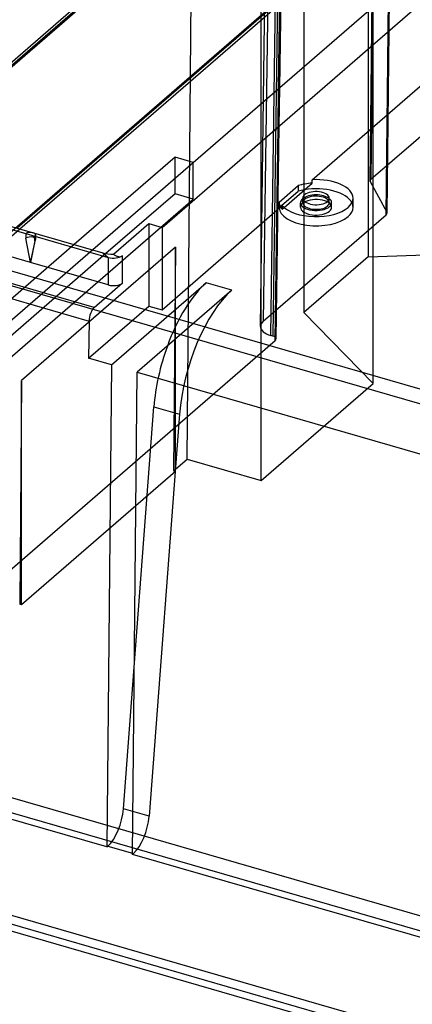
# Model space of a CAD drawing. Header units: millimetres. Extents: x -159 to 301, y 59 to 367.
# Tile 4 of 16: x -86 to -48, y 174 to 267. Entities that reach past the tile are written whole.
import ezdxf

# ---------------------------------------------------------------- set-up
doc = ezdxf.new("R2010")
doc.units = ezdxf.units.MM
doc.layers.add('MAIN-1', color=7, linetype='Continuous')
doc.layers.add('MAIN-2', color=7, linetype='Continuous')

msp = doc.modelspace()

# ---------------------------------------------------------------- linework, layer by layer
at = {"layer": 'MAIN-1'}
for p, q in [((-30.962, 294.67), (-85.814, 247.167)), ((-85.547, 247.09), (-30.695, 294.593)), ((-50.706, 265.759), (-50.667, 269.377)), ((-50.587, 269.445), (-50.626, 265.828)), ((-57.896, 251.738), (-40.835, 266.513)), ((-58.672, 262.444), (-58.672, 258.86)), ((-61.117, 256.743), (-61.067, 260.37)), ((-60.987, 260.439), (-61.037, 256.812)), ((-111.835, 254.39), (-84.989, 246.64)), ((-70.87, 253.88), (-80.42, 245.61)), ((-69.138, 253.38), (-70.87, 253.88)), ((-70.87, 250.416), (-70.87, 253.88)), ((-78.507, 239.655), (-120.422, 251.755)), ((-84.556, 243.917), (-112.268, 251.917)), ((-57.896, 251.414), (-57.896, 251.738)), ((-121.788, 250.716), (-79.007, 238.368)), ((-60.547, 249.118), (-57.896, 251.414)), ((-70.87, 250.416), (-77.407, 244.755)), ((-69.138, 249.916), (-70.87, 250.416)), ((-58.772, 249.565), (-58.772, 249.998)), ((-56.272, 249.565), (-56.272, 249.998)), ((-72.1, 239.437), (-60.723, 249.29)), ((-58.997, 249.132), (-58.997, 249.565)), ((-56.047, 249.132), (-56.047, 249.565)), ((-73.344, 247.59), (-73.344, 239.796)), ((-72.1, 247.231), (-72.1, 239.437)), ((-84.989, 246.64), (-84.123, 246.39)), ((-84.989, 246.64), (-84.989, 246.207)), ((-84.556, 243.917), (-84.989, 246.207)), ((-84.123, 245.957), (-84.556, 243.917)), ((-84.123, 245.957), (-84.123, 246.39)), ((-84.123, 246.39), (-77.194, 244.39)), ((-77.695, 244.823), (-77.194, 244.39)), ((-77.194, 244.39), (-77.194, 241.792)), ((-76.694, 244.689), (-76.617, 244.642)), ((-76.617, 244.642), (-76.548, 244.602)), ((-76.548, 244.602), (-76.486, 244.568)), ((-76.486, 244.568), (-76.429, 244.54)), ((-76.429, 244.54), (-76.377, 244.518)), ((-76.377, 244.518), (-76.328, 244.499)), ((-76.328, 244.499), (-76.262, 244.478)), ((-76.262, 244.478), (-76.202, 244.465)), ((-76.202, 244.465), (-76.147, 244.458)), ((-76.147, 244.458), (-76.096, 244.458)), ((-76.096, 244.458), (-76.048, 244.463)), ((-76.048, 244.463), (-76.002, 244.473)), ((-76.002, 244.473), (-75.958, 244.489)), ((-75.958, 244.489), (-75.916, 244.51)), ((-75.916, 244.51), (-75.874, 244.537)), ((-75.878, 244.534), (-75.874, 244.537)), ((-75.874, 244.537), (-75.867, 244.542)), ((-75.867, 244.542), (-75.859, 244.548)), ((-75.859, 244.548), (-75.851, 244.554)), ((-75.851, 244.554), (-75.844, 244.56)), ((-75.844, 244.56), (-75.836, 244.567)), ((-75.836, 244.567), (-75.828, 244.573)), ((-75.828, 241.975), (-75.828, 244.573)), ((-77.194, 241.792), (-84.556, 243.917)), ((-78.507, 239.655), (-75.828, 241.975)), ((-76.877, 234.237), (-67.913, 241.999)), ((-65.488, 241.299), (-74.452, 233.537)), ((-65.488, 241.299), (-67.913, 241.999)), ((-79.042, 234.862), (-73.344, 239.796)), ((-73.344, 239.796), (-72.1, 239.437)), ((-79.007, 238.368), (-79.042, 234.862)), ((-76.877, 234.237), (-79.042, 234.862)), ((-76.877, 234.237), (-77.332, 188.636)), ((-74.907, 187.936), (-74.452, 233.537)), ((-74.452, 233.537), (-42.236, 224.237)), ((-75.746, 192.246), (-74.73, 205.648)), ((-74.867, 191.992), (-75.746, 192.246)), ((-77.332, 188.636), (-87.291, 191.511)), ((-77.332, 188.636), (-77.232, 188.723)), ((-77.232, 188.723), (-74.906, 188.051)), ((-41.554, 178.308), (-74.907, 187.936)), ((83.678, 131.575), (-96.455, 183.575))]:
    msp.add_line(p, q, dxfattribs=at)
for centre, major_axis, ratio, start_param, end_param in [((-57.522, 249.998), (-3.5, 0), 0.5, 3.141593, 4.819222), ((-57.522, 249.132), (3.5, 0), 0.5, 0.250042, 1.886833), ((-57.522, 249.998), (-1.25, 0), 0.5, 3.141498, 5.759587), ((-57.522, 249.565), (1.475, 0), 0.5, 2.617994, 3.141499), ((-57.522, 249.565), (1.475, 0), 0.5, 2.581973, 2.617994), ((-57.522, 249.998), (-1.25, 0), 0.5, -0.523599, -0.000093), ((-57.522, 249.998), (-1.25, 0), 0.5, -0.000093, 2.617994), ((-57.522, 249.998), (-1.25, 0), 0.5, 2.617994, 3.141498), ((-57.522, 249.565), (1.475, 0), 0.5, -0.000094, 0.559621), ((-57.522, 249.998), (-3.5, 0), 0.5, 2.617994, 3.141593), ((-57.522, 249.998), (-3.5, 0), 0.5, 0.416766, 2.617994), ((-57.522, 249.565), (1.475, 0), 0.5, 3.141499, 5.759586), ((-57.522, 249.132), (-1.475, 0), 0.5, -0.000094, 2.617994), ((-57.522, 249.565), (-1.25, 0), 0.5, -0.000094, 2.617994), ((-57.522, 249.565), (-1.25, 0), 0.5, 2.617994, 3.1415), ((-57.522, 249.565), (1.475, 0), 0.5, -0.523599, -0.000094), ((-57.522, 249.132), (-1.475, 0), 0.5, 2.617994, 3.141499), ((-84.556, 246.082), (0.5, 0), 0.5, 1.047197, 2.617993), ((-84.556, 246.082), (0.5, 0), 0.5, 0.523598, 1.047197), ((-76.694, 244.823), (1, 0), 0.5, -2.094395, -1.309053), ((-76.694, 244.823), (1, 0), 0.5, -1.309053, -0.615494), ((-76.694, 242.225), (-1, 0), 0.5, 1.047198, 2.617994), ((-67.913, 233.339), (2.773, 9.608), 0.433013, 0.588003, 1.41555), ((-78.507, 238.789), (-0.277, -0.961), 0.433013, -2.55359, -0.995867), ((-77.232, 191.321), (-0.832, -2.882), 0.433013, 0.588003, 2.019172)]:
    msp.add_ellipse(centre, major_axis=major_axis, ratio=ratio, start_param=start_param, end_param=end_param, dxfattribs=at)
at = {"layer": 'MAIN-2'}
for p, q in [((-132.969, 206.479), (-3.917, 318.24)), ((-51.804, 307.551), (-52.409, 251.641)), ((-52.388, 251.561), (-51.783, 307.471)), ((-51.724, 307.699), (-52.328, 251.789)), ((-50.228, 304.57), (-50.833, 248.66)), ((-72.1, 247.231), (-15.547, 296.208)), ((-52.589, 296.598), (-52.589, 244.463)), ((-61.749, 294.417), (-62.519, 238.364)), ((-62.787, 237.871), (-62.017, 293.925)), ((-61.787, 236.998), (-61.017, 293.05)), ((-60.844, 293.001), (-61.614, 236.948)), ((-61.067, 260.37), (-60.624, 292.591)), ((-60.544, 292.74), (-60.987, 260.439)), ((-58.672, 291.33), (-58.672, 262.444)), ((-69.138, 253.38), (-29.038, 288.108)), ((-52.115, 232.474), (-52.115, 284.608)), ((-88.718, 260.807), (-69.186, 277.722)), ((-69.275, 277.325), (-88.845, 260.377)), ((-88.323, 260.692), (-68.909, 277.505)), ((-69.73, 225.319), (-69.275, 277.325)), ((-52.328, 251.789), (-23.103, 277.099)), ((-62.715, 223.294), (-62.715, 275.429)), ((-50.893, 248.432), (-50.706, 265.759)), ((-50.626, 265.828), (-50.813, 248.58)), ((-58.672, 258.86), (-58.672, 239.195)), ((-120.129, 257.073), (-77.695, 244.823)), ((-61.394, 236.538), (-61.117, 256.743)), ((-61.037, 256.812), (-61.314, 236.686)), ((-129.92, 255.692), (133.512, 179.646)), ((133.012, 178.362), (-130.42, 254.408)), ((-126.507, 203.697), (-69.138, 253.38)), ((-69.138, 249.916), (-69.138, 253.38)), ((-52.388, 251.561), (-50.833, 248.66)), ((-61.022, 249.63), (-59.219, 251.191)), ((-61.022, 249.102), (-59.219, 250.663)), ((-59.219, 251.191), (-59.219, 250.663)), ((-126.506, 200.233), (-69.138, 249.916)), ((-61.022, 249.102), (-61.022, 249.63)), ((-54.022, 249.132), (-54.022, 249.998)), ((-60.723, 249.29), (-60.723, 248.966)), ((-60.723, 248.966), (-60.547, 249.118)), ((-62.519, 238.364), (-50.893, 248.432)), ((-126.479, 211.641), (-85.547, 247.09)), ((-76.694, 244.689), (-73.344, 247.59)), ((-73.344, 247.59), (-72.1, 247.231)), ((-84.556, 243.917), (-84.059, 246.053)), ((-84.056, 246.515), (-84.056, 246.082)), ((-80.42, 245.61), (-86.92, 239.981)), ((-70.832, 245.368), (-85.382, 232.767)), ((-70.832, 245.368), (-71.017, 224.204)), ((-70.832, 224.15), (-70.832, 245.368)), ((-52.589, 244.463), (-35.262, 245.069)), ((-77.407, 244.755), (-86.92, 236.516)), ((-52.589, 244.463), (-58.672, 239.195)), ((-52.115, 232.474), (-58.672, 239.195)), ((-92.088, 209.956), (-61.394, 236.538)), ((-61.614, 236.948), (-61.787, 236.998)), ((-85.382, 232.767), (-85.567, 211.603)), ((-85.382, 211.55), (-85.382, 232.767)), ((-62.715, 223.294), (-52.115, 232.474)), ((-74.73, 205.648), (-72.865, 230.256)), ((-72.865, 230.256), (-70.44, 229.556)), ((-70.44, 229.556), (-73.322, 191.546)), ((-71.017, 224.204), (-69.73, 225.319)), ((-69.73, 225.319), (-62.715, 223.294)), ((-70.832, 224.15), (-85.382, 211.55)), ((-71.017, 224.204), (-70.832, 224.15)), ((-85.382, 211.55), (-85.567, 211.603)), ((-131.737, 206.397), (133.365, 129.868)), ((132.865, 128.585), (-132.237, 205.113)), ((-157.408, 202.688), (141.26, 116.47)), ((140.96, 115.695), (-157.708, 201.912)), ((-73.322, 191.546), (-74.867, 191.992)), ((-74.907, 187.936), (-74.807, 188.023)), ((-74.906, 188.051), (-74.807, 188.023))]:
    msp.add_line(p, q, dxfattribs=at)
for centre, major_axis, ratio, start_param, end_param in [((-51.809, 251.639), (-0.6, 0), 0.499978, -0.523576, -0.005353), ((-51.809, 251.639), (-0.6, 0), 0.499978, -0.005353, 0.26179), ((-57.522, 249.706), (3.5, 0.06), 0.49233, 1.669121, 2.068387), ((-57.522, 249.132), (3.5, 0), 0.5, 1.886833, 2.076894), ((-57.522, 249.706), (3.5, 0.06), 0.49233, -3.132599, -2.733334), ((-57.522, 249.132), (-1.475, 0), 0.5, 3.141499, 5.759587), ((-57.522, 249.565), (1.475, 0), 0.5, 0.559621, 2.581973), ((-57.522, 249.565), (-1.25, 0), 0.5, -0.523599, -0.000094), ((-57.522, 249.565), (-1.25, 0), 0.5, 3.1415, 5.759587), ((-57.522, 249.132), (3.5, 0), 0.5, -3.124092, -0.523599), ((-57.522, 249.132), (-1.475, 0), 0.5, -0.523599, -0.000094), ((-57.522, 249.132), (3.5, 0), 0.5, -0.523599, 0.000001), ((-57.522, 249.132), (3.5, 0), 0.5, 0.000001, 0.250042), ((-51.413, 248.582), (0.6, 0), 0.499978, -0.005353, 0.261794), ((-51.413, 248.582), (0.6, 0), 0.499978, -0.523574, -0.005353), ((-84.556, 246.515), (-0.5, 0), 0.5, -2.094394, -0.523599), ((-84.556, 246.515), (-0.5, 0), 0.5, 3.141501, 4.188792), ((-84.556, 246.515), (-0.5, 0), 0.5, 2.617994, 3.141501), ((-84.556, 246.082), (0.5, 0), 0.5, -0.000096, 0.523598), ((-84.556, 246.082), (0.5, 0), 0.5, -0.523598, -0.115802), ((-84.556, 246.082), (0.5, 0), 0.5, -0.115802, -0.000096), ((-76.694, 245.689), (2, 0), 0.5, -2.094512, -1.570723), ((-76.694, 244.823), (1, 0), 0.5, -0.615494, -0.523594), ((-65.488, 232.639), (-2.773, -9.608), 0.433013, -2.55359, -1.122421), ((-60.787, 237.864), (-2, 0), 0.499967, -0.007017, 1.047127), ((-60.787, 237.864), (-2, 0), 0.499967, -0.523593, -0.007017), ((-61.914, 236.688), (0.6, 0), 0.499968, -0.007021, 1.047126), ((-61.914, 236.688), (0.6, 0), 0.499968, -0.523595, -0.007021), ((-67.913, 233.339), (2.773, 9.608), 0.433013, 1.41555, 2.019172), ((-74.807, 190.621), (0.832, 2.882), 0.433013, -2.55359, -1.12242)]:
    msp.add_ellipse(centre, major_axis=major_axis, ratio=ratio, start_param=start_param, end_param=end_param, dxfattribs=at)

doc.saveas('drawing.dxf')
